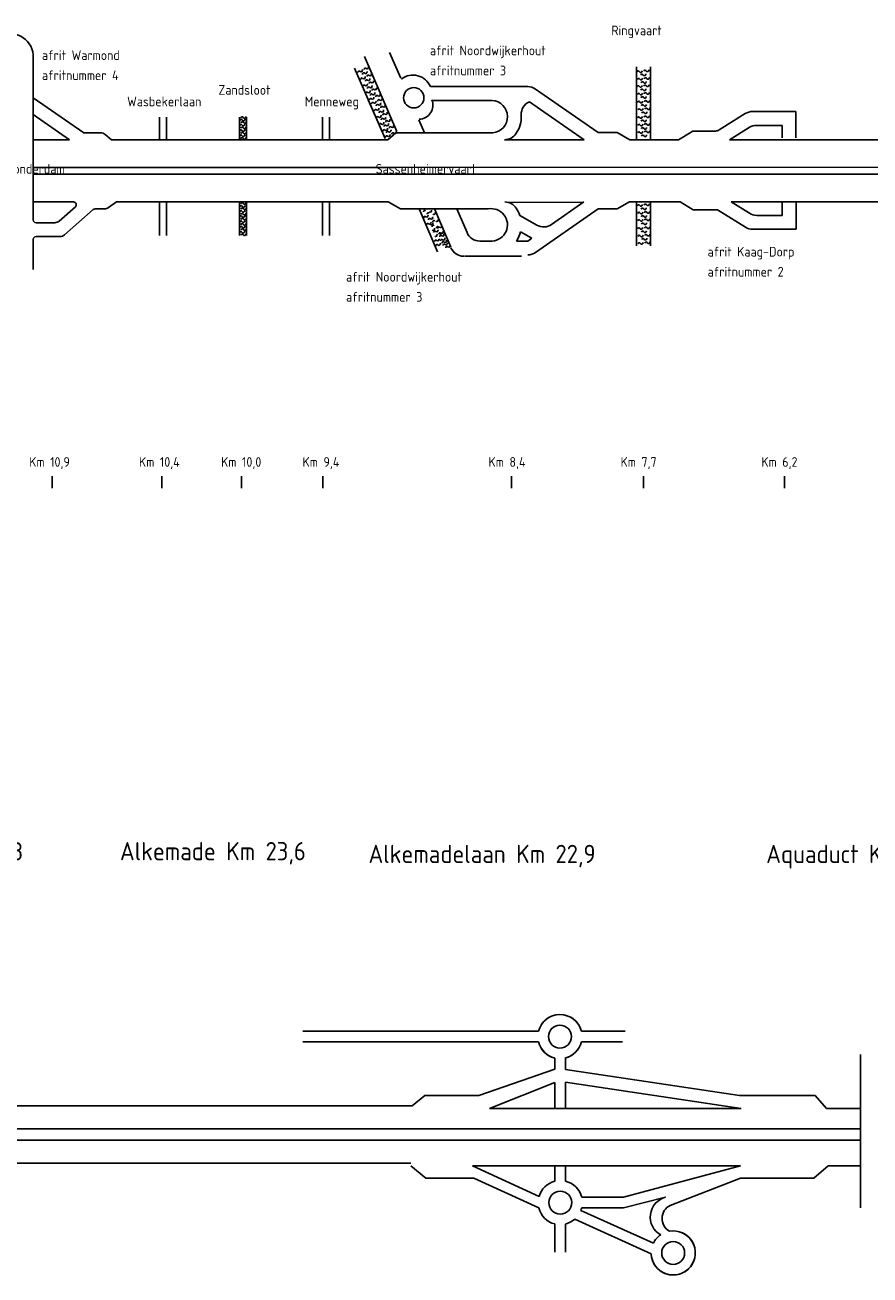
# Model space of a CAD drawing. Header units: metres. Extents: x 361 to 17834, y -7429 to 4908.
# Tile 28 of 29: x 13248 to 14716, y 1943 to 4115. Entities that reach past the tile are written whole.
import ezdxf

# ---------------------------------------------------------------- set-up
doc = ezdxf.new("R2010")
doc.units = ezdxf.units.M
for name, color, linetype in [('Tekenwerk', 7, 'Continuous'), ('VBL-XX-ONDERGROND', 7, 'Continuous'), ('VBL-XX-STEMPEL', 7, 'Continuous'), ('WEG-XX-STEMPEL', 7, 'Continuous')]:
    doc.layers.add(name, color=color, linetype=linetype)
doc.styles.add('ISO', font='ISO.SHX')
doc.styles.add('ISO35', font='ISO.SHX')

msp = doc.modelspace()

# ---------------------------------------------------------------- linework, layer by layer
at = {"layer": 'Tekenwerk', "color": 7}
msp.add_line((14368.4, 2064.146), (14490.722, 2111.272, 181985616.911), dxfattribs=at)
for centre, radius, start, end in [((14176.99, 2357.377, 181985616.911), 38.354, 13.917203, 166.082797), ((14176.99, 2357.377, 181985616.911), 38.354, 193.917202, 256.353628), ((14176.99, 2357.377, 181985616.911), 38.354, 284.18835, 346.082798), ((14369.281, 2043.99, 363971233.823), 35.35, 104.747901, 240.875918), ((14379.892, 2041.337, 363971233.823), 25.54, 116.739988, 239.860708), ((14373.781, 1981.487, 181985616.911), 38.354, 182.045854, 100.079419), ((14373.781, 1981.487, 181985616.911), 38.354, 124.464187, 153.508053)]:
    msp.add_arc(centre, radius, start, end, dxfattribs=at)
at = {"layer": 'VBL-XX-ONDERGROND', "color": 7}
for p, q in [((14139.762, 2366.601, 181985616.911), (13730.419, 2366.601, 181985616.911)), ((14139.762, 2348.152, 181985616.911), (13730.419, 2348.152, 181985616.911)), ((14290.37, 2366.601, 181985616.911), (14214.218, 2366.601, 181985616.911)), ((14699.284, 2326.162, 181985616.911), (14699.284, 2059.565, 181985616.911)), ((14167.941, 2300.989, 181985616.911), (14035.961, 2255.024, 181985616.911)), ((14488.798, 2255.024, 181985616.911), (14186.391, 2300.179, 181985616.911)), ((14167.941, 2277.63, 181985616.911), (14054.384, 2232.189, 181985616.911)), ((13942.538, 2255.024, 181985616.911), (13920.367, 2236.959, 181985616.911)), ((13942.538, 2255.024, 181985616.911), (14035.961, 2255.024, 181985616.911)), ((14620.488, 2255.024, 181985616.911), (14488.798, 2255.024, 181985616.911)), ((14620.488, 2255.024, 181985616.911), (14640.242, 2232.189, 181985616.911)), ((13027.227, 2236.959, 181985616.911), (13920.367, 2236.959, 181985616.911)), ((13027.227, 2236.959, 181985616.911), (13920.367, 2236.959, 181985616.911)), ((14054.384, 2232.189, 181985616.911), (14491.765, 2232.189, 181985616.911)), ((14439.068, 2232.189, 181985616.911), (14491.765, 2232.189, 181985616.911)), ((14640.242, 2232.189, 181985616.911), (14699.284, 2232.189, 181985616.911)), ((13033.142, 2197.108, 181985616.911), (14699.284, 2197.108, 181985616.911)), ((13033.142, 2197.108, 181985616.911), (13846.689, 2197.108, 181985616.911)), ((13029.378, 2177.182, 181985616.911), (14699.284, 2177.182, 181985616.911)), ((13029.378, 2177.182, 181985616.911), (13846.689, 2177.182, 181985616.911)), ((13015.346, 2137.331, 181985616.911), (13422.653, 2137.331, 181985616.911)), ((13015.346, 2137.331, 181985616.911), (13422.653, 2137.331, 181985616.911)), ((13293.94, 2137.331, 181985616.911), (13422.653, 2137.331, 181985616.911)), ((13422.552, 2137.331, 181985616.911), (13846.689, 2137.331, 181985616.911)), ((13422.552, 2137.331, 181985616.911), (13918.067, 2137.331, 181985616.911)), ((13918.067, 2132.56, 181985616.911), (13943.768, 2111.272, 181985616.911)), ((14025.086, 2132.56, 181985616.911), (14490.722, 2132.56, 181985616.911)), ((14025.086, 2132.56, 181985616.911), (14140.753, 2079.767, 181985616.911)), ((14287.42, 2078.137, 181985616.911), (14490.722, 2132.56, 181985616.911)), ((14441.678, 2132.56, 181985616.911), (14490.722, 2132.56, 181985616.911)), ((14642.853, 2132.56, 181985616.911), (14617.959, 2111.272, 181985616.911)), ((14642.853, 2132.56, 181985616.911), (14699.284, 2132.56, 181985616.911)), ((13943.768, 2111.272, 181985616.911), (14027.294, 2111.272, 181985616.911)), ((14027.294, 2111.272, 181985616.911), (14140.311, 2059.688, 181985616.911)), ((14617.959, 2111.272, 181985616.911), (14490.722, 2111.272, 181985616.911)), ((14287.42, 2059.688, 181985616.911), (14360.283, 2078.175, 181985616.911)), ((14196.223, 2063.204, 181985616.911), (14196.56, 2063.052, 181985616.911)), ((14213.446, 2055.435, 181985616.911), (14339.454, 1998.596, 181985616.911)), ((14167.941, 2031.779, 181985616.911), (14167.941, 1982.617, 181985616.911)), ((14186.391, 2031.594, 181985616.911), (14186.391, 1982.617, 181985616.911)), ((14202.718, 2039.982, 181985616.911), (14335.451, 1980.118, 181985616.911))]:
    msp.add_line(p, q, dxfattribs=at)
at = {"layer": 'VBL-XX-ONDERGROND', "color": 7, "linetype": 'Continuous'}
for p, q in [((14285.538, 2348.152, 181985616.911), (14214.218, 2348.152, 181985616.911)), ((14167.941, 2320.105, 181985616.911), (14167.941, 2300.989, 181985616.911)), ((14186.391, 2320.193, 181985616.911), (14186.391, 2300.179, 181985616.911)), ((14167.941, 2277.63, 181985616.911), (14167.941, 2232.189, 181985616.911)), ((14186.391, 2278.353, 181985616.911), (14186.391, 2232.189, 181985616.911)), ((14186.391, 2278.353, 181985616.911), (14491.765, 2232.189, 181985616.911)), ((14167.941, 2132.56, 181985616.911), (14167.941, 2106.046, 181985616.911)), ((14186.391, 2132.56, 181985616.911), (14186.391, 2106.231, 181985616.911)), ((14214.766, 2078.137, 181985616.911), (14287.42, 2078.137, 181985616.911)), ((14214.766, 2059.688, 181985616.911), (14287.42, 2059.688, 181985616.911))]:
    msp.add_line(p, q, dxfattribs=at)
at = {"layer": 'VBL-XX-ONDERGROND', "color": 7}
msp.add_circle((14176.99, 2357.377, 181985616.911), 19.904, dxfattribs=at)
at = {"layer": 'VBL-XX-ONDERGROND', "color": 7, "linetype": 'Continuous'}
for centre in [(14177.539, 2068.913, 181985616.911), (14373.781, 1981.487, 181985616.911)]:
    msp.add_circle(centre, 19.904, dxfattribs=at)
at = {"layer": 'VBL-XX-ONDERGROND', "color": 7}
for start, end in [(104.491508, 166.082798), (13.917202, 76.655679), (193.917202, 255.508492), (283.344321, 346.082798)]:
    msp.add_arc((14176.99, 2357.377, 181985616.911), 38.354, start, end, dxfattribs=at)
at = {"layer": 'VBL-XX-ONDERGROND', "color": 7, "linetype": 'Continuous'}
for centre, start, end in [((14177.539, 2068.913, 181985616.911), 104.491508, 163.560793), ((14177.539, 2068.913, 181985616.911), 13.917202, 76.655679), ((14177.539, 2068.913, 181985616.911), 193.917202, 255.508492), ((14177.539, 2068.913, 181985616.911), 339.426592, 346.082798), ((14177.539, 2068.913, 181985616.911), 283.344321, 311.034432), ((14373.781, 1981.487, 181985616.911), 124.464187, 153.508053), ((14373.781, 1981.487, 181985616.911), 13.917202, 76.655679), ((14373.781, 1981.487, 181985616.911), 193.917202, 255.508492), ((14373.781, 1981.487, 181985616.911), 283.344321, 346.082798)]:
    msp.add_arc(centre, 38.354, start, end, dxfattribs=at)
at = {"layer": 'VBL-XX-STEMPEL', "color": 7, "linetype": 'Continuous'}
for p, q in [((13481.378, 3954.584, 181986093), (13481.378, 3915.644, 181986093)), ((13493.398, 3954.584, 181986093), (13493.398, 3915.644, 181986093)), ((13620.261, 3954.584, 181986093), (13620.261, 3915.644, 181986093)), ((13632.282, 3954.584, 181986093), (13632.282, 3915.644, 181986093)), ((13764.683, 3954.584, 181986093), (13764.683, 3915.644, 181986093)), ((13776.704, 3954.584, 181986093), (13776.704, 3915.644, 181986093)), ((13481.378, 3807.457, 181986093), (13481.378, 3749.009, 181986093)), ((13493.398, 3807.457, 181986093), (13493.398, 3749.009, 181986093)), ((13620.261, 3807.457, 181986093), (13620.261, 3749.009, 181986093)), ((13620.261, 3807.457, 181986093), (13620.261, 3767.342, 181986093)), ((13620.261, 3807.457, 181986093), (13620.261, 3785.108, 181986093)), ((13632.282, 3807.457, 181986093), (13632.282, 3749.009, 181986093)), ((13632.282, 3807.457, 181986093), (13632.282, 3767.342, 181986093)), ((13632.282, 3807.457, 181986093), (13632.282, 3785.108, 181986093)), ((13764.683, 3807.457, 181986093), (13764.683, 3749.009, 181986093)), ((13776.704, 3807.457, 181986093), (13776.704, 3749.009, 181986093))]:
    msp.add_line(p, q, dxfattribs=at)
for centre, radius, start, end in [((13838.887, 4038.159, 181986093), 2.036, 34.377526, 197.984166), ((13842.193, 4041.261, 181986093), 2.54, 230.217938, 31.386863), ((13828.067, 4033.007, 181986093), 2.036, 34.377526, 197.984166), ((13831.373, 4036.109, 181986093), 2.54, 230.217938, 31.386863), ((13833.054, 4020.927, 181986093), 2.036, 34.377526, 197.984166), ((13836.179, 4029.818, 181986093), 2.036, 34.377526, 197.984166), ((13836.36, 4024.029, 181986093), 2.54, 230.217938, 31.386863), ((13839.485, 4032.919, 181986093), 2.54, 230.217938, 31.386863), ((13841.165, 4017.737, 181986093), 2.036, 34.377526, 197.984166), ((13843.873, 4026.078, 181986093), 2.036, 34.377526, 197.984166), ((13844.471, 4020.839, 181986093), 2.54, 230.217938, 31.386863), ((13847.179, 4029.18, 181986093), 2.54, 230.217938, 31.386863), ((13850.858, 4016.795, 181986093), 2.54, 230.217938, 31.386863), ((14313.006, 4033.234, 181986093), 2.036, 14.87531, 178.48195), ((14313.673, 4020.182, 181986093), 2.036, 14.87531, 178.48195), ((14317.158, 4035.055, 181986093), 2.54, 210.715722, 11.884647), ((14317.825, 4022.002, 181986093), 2.54, 210.715722, 11.884647), ((14319.588, 4027.52, 181986093), 2.036, 14.87531, 178.48195), ((14323.739, 4029.34, 181986093), 2.54, 210.715722, 11.884647), ((14324.925, 4034.478, 181986093), 2.036, 14.87531, 178.48195), ((14325.592, 4021.426, 181986093), 2.036, 14.87531, 178.48195), ((14329.077, 4036.299, 181986093), 2.54, 210.715722, 11.884647), ((14329.744, 4023.246, 181986093), 2.54, 210.715722, 11.884647), ((13836.732, 4008.542, 181986093), 2.036, 34.377526, 197.984166), ((13840.038, 4011.643, 181986093), 2.54, 230.217938, 31.386863), ((13841.719, 3996.461, 181986093), 2.036, 34.377526, 197.984166), ((13844.844, 4005.352, 181986093), 2.036, 34.377526, 197.984166), ((13845.025, 3999.563, 181986093), 2.54, 230.217938, 31.386863), ((13847.552, 4013.693, 181986093), 2.036, 34.377526, 197.984166), ((13848.15, 4008.454, 181986093), 2.54, 230.217938, 31.386863), ((13852.538, 4001.612, 181986093), 2.036, 34.377526, 197.984166), ((13853.136, 3996.373, 181986093), 2.54, 230.217938, 31.386863), ((13855.844, 4004.714, 181986093), 2.54, 230.217938, 31.386863), ((14313.006, 4007.279, 181986093), 2.036, 14.87531, 178.48195), ((14313.673, 3994.227, 181986093), 2.036, 14.87531, 178.48195), ((14317.158, 4009.1, 181986093), 2.54, 210.715722, 11.884647), ((14317.825, 3996.048, 181986093), 2.54, 210.715722, 11.884647), ((14319.588, 4001.565, 181986093), 2.036, 14.87531, 178.48195), ((14320.255, 4014.467, 181986093), 2.036, 14.87531, 178.48195), ((14323.739, 4003.385, 181986093), 2.54, 210.715722, 11.884647), ((14324.406, 4016.288, 181986093), 2.54, 210.715722, 11.884647), ((14324.925, 4008.523, 181986093), 2.036, 14.87531, 178.48195), ((14325.592, 3995.471, 181986093), 2.036, 14.87531, 178.48195), ((14329.077, 4010.344, 181986093), 2.54, 210.715722, 11.884647), ((14329.744, 3997.291, 181986093), 2.54, 210.715722, 11.884647), ((13848.066, 3985.343, 181986093), 2.036, 34.377526, 197.984166), ((13849.83, 3993.271, 181986093), 2.036, 34.377526, 197.984166), ((13851.773, 3978.316, 181986093), 2.036, 34.377526, 197.984166), ((13851.371, 3988.444, 181986093), 2.54, 230.217938, 31.386863), ((13855.078, 3981.418, 181986093), 2.54, 230.217938, 31.386863), ((13858.885, 3990.494, 181986093), 2.036, 34.377526, 197.984166), ((13859.884, 3975.126, 181986093), 2.036, 34.377526, 197.984166), ((13862.592, 3983.468, 181986093), 2.036, 34.377526, 197.984166), ((13862.191, 3993.596, 181986093), 2.54, 230.217938, 31.386863), ((13863.19, 3978.228, 181986093), 2.54, 230.217938, 31.386863), ((13865.898, 3986.57, 181986093), 2.54, 230.217938, 31.386863), ((13870.884, 3974.489, 181986093), 2.54, 230.217938, 31.386863), ((14314.084, 3980.345, 181986093), 2.036, 14.87531, 178.48195), ((14318.235, 3982.165, 181986093), 2.54, 210.715722, 11.884647), ((14320.255, 3988.512, 181986093), 2.036, 14.87531, 178.48195), ((14320.665, 3974.63, 181986093), 2.036, 14.87531, 178.48195), ((14324.406, 3990.333, 181986093), 2.54, 210.715722, 11.884647), ((14324.817, 3976.45, 181986093), 2.54, 210.715722, 11.884647), ((14326.002, 3981.589, 181986093), 2.036, 14.87531, 178.48195), ((14330.154, 3983.409, 181986093), 2.54, 210.715722, 11.884647), ((13624.934, 3953.417, 181986093), 2.036, 14.87531, 178.48195), ((13629.086, 3955.237, 181986093), 2.54, 210.715722, 11.884647), ((13856.759, 3966.235, 181986093), 2.036, 34.377526, 197.984166), ((13860.437, 3953.85, 181986093), 2.036, 34.377526, 197.984166), ((13860.065, 3969.337, 181986093), 2.54, 230.217938, 31.386863), ((13863.743, 3956.952, 181986093), 2.54, 230.217938, 31.386863), ((13864.871, 3963.046, 181986093), 2.036, 34.377526, 197.984166), ((13867.578, 3971.387, 181986093), 2.036, 34.377526, 197.984166), ((13868.549, 3950.66, 181986093), 2.036, 34.377526, 197.984166), ((13868.176, 3966.148, 181986093), 2.54, 230.217938, 31.386863), ((13871.257, 3959.002, 181986093), 2.036, 34.377526, 197.984166), ((13871.855, 3953.762, 181986093), 2.54, 230.217938, 31.386863), ((13874.563, 3962.104, 181986093), 2.54, 230.217938, 31.386863), ((14313.594, 3953.411, 181986093), 2.036, 14.87531, 178.48195), ((14314.751, 3967.293, 181986093), 2.036, 14.87531, 178.48195), ((14317.746, 3955.231, 181986093), 2.54, 210.715722, 11.884647), ((14318.903, 3969.113, 181986093), 2.54, 210.715722, 11.884647), ((14321.332, 3961.578, 181986093), 2.036, 14.87531, 178.48195), ((14325.484, 3963.398, 181986093), 2.54, 210.715722, 11.884647), ((14325.513, 3954.655, 181986093), 2.036, 14.87531, 178.48195), ((14326.669, 3968.537, 181986093), 2.036, 14.87531, 178.48195), ((14329.664, 3956.475, 181986093), 2.54, 210.715722, 11.884647), ((14330.821, 3970.357, 181986093), 2.54, 210.715722, 11.884647), ((13622.767, 3940.204, 181986093), 2.036, 14.87531, 178.48195), ((13623.118, 3949.139, 181986093), 2.036, 14.87531, 178.48195), ((13623.118, 3930.806, 181986093), 2.036, 14.87531, 178.48195), ((13624.934, 3935.651, 181986093), 2.036, 14.87531, 178.48195), ((13625.305, 3944.879, 181986093), 2.036, 14.87531, 178.48195), ((13626.919, 3942.025, 181986093), 2.54, 210.715722, 11.884647), ((13627.27, 3950.96, 181986093), 2.54, 210.715722, 11.884647), ((13627.27, 3932.627, 181986093), 2.54, 210.715722, 11.884647), ((13629.086, 3937.471, 181986093), 2.54, 210.715722, 11.884647), ((13629.457, 3946.699, 181986093), 2.54, 210.715722, 11.884647), ((13865.424, 3941.77, 181986093), 2.036, 34.377526, 197.984166), ((13868.73, 3944.871, 181986093), 2.54, 230.217938, 31.386863), ((13871.771, 3931.244, 181986093), 2.036, 34.377526, 197.984166), ((13873.535, 3939.173, 181986093), 2.036, 34.377526, 197.984166), ((13875.077, 3934.346, 181986093), 2.54, 230.217938, 31.386863), ((13876.243, 3946.921, 181986093), 2.036, 34.377526, 197.984166), ((13876.841, 3942.275, 181986093), 2.54, 230.217938, 31.386863), ((13879.549, 3950.023, 181986093), 2.54, 230.217938, 31.386863), ((13881.063, 3931.552, 181986093), 2.54, 230.217938, 31.386863), ((13882.59, 3936.396, 181986093), 2.036, 34.377526, 197.984166), ((13885.896, 3939.498, 181986093), 2.54, 230.217938, 31.386863), ((14314.261, 3940.358, 181986093), 2.036, 14.87531, 178.48195), ((14318.413, 3942.179, 181986093), 2.54, 210.715722, 11.884647), ((14320.175, 3947.696, 181986093), 2.036, 14.87531, 178.48195), ((14320.842, 3934.644, 181986093), 2.036, 14.87531, 178.48195), ((14324.327, 3949.516, 181986093), 2.54, 210.715722, 11.884647), ((14324.994, 3936.464, 181986093), 2.54, 210.715722, 11.884647), ((14326.18, 3941.602, 181986093), 2.036, 14.87531, 178.48195), ((14330.331, 3943.423, 181986093), 2.54, 210.715722, 11.884647), ((13622.767, 3921.872, 181986093), 2.036, 14.87531, 178.48195), ((13624.934, 3917.318, 181986093), 2.036, 14.87531, 178.48195), ((13625.305, 3926.546, 181986093), 2.036, 14.87531, 178.48195), ((13626.919, 3923.692, 181986093), 2.54, 210.715722, 11.884647), ((13629.086, 3919.138, 181986093), 2.54, 210.715722, 11.884647), ((13629.457, 3928.366, 181986093), 2.54, 210.715722, 11.884647), ((13875.992, 3920.522, 181986093), 2.036, 34.377526, 197.984166), ((13877.757, 3928.451, 181986093), 2.036, 34.377526, 197.984166), ((13879.298, 3923.624, 181986093), 2.54, 230.217938, 31.386863), ((13886.812, 3925.674, 181986093), 2.036, 34.377526, 197.984166), ((13890.118, 3928.775, 181986093), 2.54, 230.217938, 31.386863), ((14314.261, 3927.332, 181986093), 2.036, 14.87531, 178.48195), ((14318.413, 3929.152, 181986093), 2.54, 210.715722, 11.884647), ((14320.842, 3921.617, 181986093), 2.036, 14.87531, 178.48195), ((14324.994, 3923.437, 181986093), 2.54, 210.715722, 11.884647), ((14326.18, 3928.576, 181986093), 2.036, 14.87531, 178.48195), ((14330.331, 3930.396, 181986093), 2.54, 210.715722, 11.884647), ((13623.118, 3799.152, 181986093), 2.036, 14.87531, 178.48195), ((13624.934, 3803.997, 181986093), 2.036, 14.87531, 178.48195), ((13627.27, 3800.972, 181986093), 2.54, 210.715722, 11.884647), ((13629.086, 3805.817, 181986093), 2.54, 210.715722, 11.884647), ((14313.594, 3800.619, 181986093), 2.036, 14.87531, 178.48195), ((14317.746, 3802.439, 181986093), 2.54, 210.715722, 11.884647), ((14325.513, 3801.863, 181986093), 2.036, 14.87531, 178.48195), ((14329.664, 3803.683, 181986093), 2.54, 210.715722, 11.884647), ((13622.767, 3790.217, 181986093), 2.036, 14.87531, 178.48195), ((13623.118, 3781.386, 181986093), 2.036, 14.87531, 178.48195), ((13624.934, 3785.664, 181986093), 2.036, 14.87531, 178.48195), ((13625.305, 3794.892, 181986093), 2.036, 14.87531, 178.48195), ((13625.305, 3777.126, 181986093), 2.036, 14.87531, 178.48195), ((13626.919, 3792.037, 181986093), 2.54, 210.715722, 11.884647), ((13627.27, 3783.206, 181986093), 2.54, 210.715722, 11.884647), ((13629.086, 3787.484, 181986093), 2.54, 210.715722, 11.884647), ((13629.457, 3796.712, 181986093), 2.54, 210.715722, 11.884647), ((13629.457, 3778.946, 181986093), 2.54, 210.715722, 11.884647), ((13941.916, 3790.925, 181986093), 2.036, 34.377526, 197.984166), ((13942.245, 3780.213, 181986093), 2.036, 34.377526, 197.984166), ((13945.551, 3783.315, 181986093), 2.54, 230.217938, 31.386863), ((13948.303, 3786.881, 181986093), 2.036, 34.377526, 197.984166), ((13950.357, 3777.023, 181986093), 2.036, 34.377526, 197.984166), ((13951.6, 3792.068, 181986093), 2.54, 230.217938, 31.386863), ((13953.663, 3780.125, 181986093), 2.54, 230.217938, 31.386863), ((13957.987, 3788.024, 181986093), 2.54, 230.217938, 31.386863), ((14314.261, 3787.567, 181986093), 2.036, 14.87531, 178.48195), ((14318.413, 3789.387, 181986093), 2.54, 210.715722, 11.884647), ((14320.175, 3794.904, 181986093), 2.036, 14.87531, 178.48195), ((14320.842, 3781.852, 181986093), 2.036, 14.87531, 178.48195), ((14324.327, 3796.725, 181986093), 2.54, 210.715722, 11.884647), ((14324.994, 3783.672, 181986093), 2.54, 210.715722, 11.884647), ((14326.18, 3788.811, 181986093), 2.036, 14.87531, 178.48195), ((14330.331, 3790.631, 181986093), 2.54, 210.715722, 11.884647), ((13622.767, 3772.451, 181986093), 2.036, 14.87531, 178.48195), ((13623.118, 3763.053, 181986093), 2.036, 14.87531, 178.48195), ((13624.934, 3767.898, 181986093), 2.036, 14.87531, 178.48195), ((13625.305, 3758.793, 181986093), 2.036, 14.87531, 178.48195), ((13626.919, 3774.272, 181986093), 2.54, 210.715722, 11.884647), ((13627.27, 3764.874, 181986093), 2.54, 210.715722, 11.884647), ((13629.086, 3769.718, 181986093), 2.54, 210.715722, 11.884647), ((13629.457, 3760.613, 181986093), 2.54, 210.715722, 11.884647), ((13947.231, 3768.132, 181986093), 2.036, 34.377526, 197.984166), ((13950.537, 3771.234, 181986093), 2.54, 230.217938, 31.386863), ((13953.887, 3770.155, 181986093), 2.54, 230.217938, 31.386863), ((13956.959, 3765.094, 181986093), 2.036, 34.377526, 197.984166), ((13956.884, 3760.709, 181986093), 2.54, 230.217938, 31.386863), ((13958.051, 3773.284, 181986093), 2.036, 34.377526, 197.984166), ((13962.87, 3757.915, 181986093), 2.54, 230.217938, 31.386863), ((13962.973, 3775.944, 181986093), 2.54, 230.217938, 31.386863), ((13964.398, 3762.758, 181986093), 2.036, 34.377526, 197.984166), ((13966.97, 3762.063, 181986093), 2.036, 34.377526, 197.984166), ((13969.32, 3765.419, 181986093), 2.54, 230.217938, 31.386863), ((14314.084, 3760.756, 181986093), 2.036, 14.87531, 178.48195), ((14314.261, 3774.541, 181986093), 2.036, 14.87531, 178.48195), ((14318.235, 3762.577, 181986093), 2.54, 210.715722, 11.884647), ((14318.413, 3776.361, 181986093), 2.54, 210.715722, 11.884647), ((14320.842, 3768.826, 181986093), 2.036, 14.87531, 178.48195), ((14324.817, 3756.862, 181986093), 2.54, 210.715722, 11.884647), ((14324.994, 3770.646, 181986093), 2.54, 210.715722, 11.884647), ((14326.002, 3762, 181986093), 2.036, 14.87531, 178.48195), ((14326.18, 3775.784, 181986093), 2.036, 14.87531, 178.48195), ((14330.154, 3763.82, 181986093), 2.54, 210.715722, 11.884647), ((14330.331, 3777.605, 181986093), 2.54, 210.715722, 11.884647), ((13622.767, 3754.118, 181986093), 2.036, 14.87531, 178.48195), ((13624.934, 3749.565, 181986093), 2.036, 14.87531, 178.48195), ((13626.919, 3755.939, 181986093), 2.54, 210.715722, 11.884647), ((13629.086, 3751.385, 181986093), 2.54, 210.715722, 11.884647), ((13959.564, 3754.813, 181986093), 2.036, 34.377526, 197.984166), ((13961.368, 3739.155, 181986093), 2.036, 34.377526, 197.984166), ((13961.106, 3749.986, 181986093), 2.54, 230.217938, 31.386863), ((13964.674, 3742.257, 181986093), 2.54, 230.217938, 31.386863), ((13966.856, 3734.656, 181986093), 2.54, 230.217938, 31.386863), ((13968.619, 3752.036, 181986093), 2.036, 34.377526, 197.984166), ((13970.057, 3747.587, 181986093), 2.036, 34.377526, 197.984166), ((13971.191, 3751.34, 181986093), 2.036, 34.377526, 197.984166), ((13971.303, 3740.538, 181986093), 2.036, 34.377526, 197.984166), ((13971.925, 3755.138, 181986093), 2.54, 230.217938, 31.386863), ((13973.363, 3750.689, 181986093), 2.54, 230.217938, 31.386863), ((13974.369, 3736.705, 181986093), 2.036, 34.377526, 197.984166), ((13974.609, 3743.64, 181986093), 2.54, 230.217938, 31.386863), ((13977.675, 3739.807, 181986093), 2.54, 230.217938, 31.386863), ((13979.113, 3735.359, 181986093), 2.54, 230.217938, 31.386863), ((14314.751, 3747.704, 181986093), 2.036, 14.87531, 178.48195), ((14314.751, 3734.678, 181986093), 2.036, 14.87531, 178.48195), ((14318.903, 3749.524, 181986093), 2.54, 210.715722, 11.884647), ((14318.903, 3736.498, 181986093), 2.54, 210.715722, 11.884647), ((14320.665, 3755.041, 181986093), 2.036, 14.87531, 178.48195), ((14321.332, 3741.989, 181986093), 2.036, 14.87531, 178.48195), ((14325.484, 3743.81, 181986093), 2.54, 210.715722, 11.884647), ((14326.669, 3748.948, 181986093), 2.036, 14.87531, 178.48195), ((14326.669, 3735.922, 181986093), 2.036, 14.87531, 178.48195), ((14330.821, 3750.768, 181986093), 2.54, 210.715722, 11.884647), ((14330.821, 3737.742, 181986093), 2.54, 210.715722, 11.884647), ((13963.55, 3731.554, 181986093), 2.036, 34.377526, 197.984166), ((13975.807, 3732.257, 181986093), 2.036, 34.377526, 197.984166), ((13980.51, 3728.28, 181986093), 2.036, 34.377526, 197.984166), ((13983.816, 3731.382, 181986093), 2.54, 230.217938, 31.386863)]:
    msp.add_arc(centre, radius, start, end, dxfattribs=at)
at = {"layer": 'WEG-XX-STEMPEL', "color": 7}
for p, q in [((13881.169, 4067.393, 181986093), (13900.691, 4022.34, 181986093)), ((13262.062, 4060.473, 181986093), (13262.062, 3776.203, 181986093)), ((13820.221, 4039.861, 181986093), (13873.243, 3917.498, 181986093)), ((13837.472, 4060.239, 181986093), (13893.878, 3930.069, 181986093)), ((14310.16, 4042.53, 181986093), (14310.16, 3915.644, 181986093)), ((14334.202, 4042.53, 181986093), (14334.202, 3915.644, 181986093)), ((13951.954, 4007.858, 181986093), (14120.998, 4007.858, 181986093)), ((14134.709, 4003.565, 181986093), (14243.519, 3928.019, 181986093)), ((13262.062, 3988.565, 181986093), (13350.005, 3927.665, 181986093)), ((13843.926, 3985.17, 181986093), (13873.248, 3917.502, 181986093)), ((13954.094, 3983.816, 181986093), (14059.416, 3983.816, 181986093)), ((14059.416, 3983.816, 181986093), (14035.432, 3983.816, 181986093)), ((14124.015, 3981.722, 181986093), (14162.424, 3955.054, 181986093)), ((13262.062, 3959.321, 181986093), (13325.135, 3915.644, 181986093)), ((14219.187, 3915.644, 181986093), (14162.424, 3955.054, 181986093)), ((14499.001, 3960.989, 181986093), (14453.426, 3932.521, 181986093)), ((14511.738, 3964.64, 181986093), (14587.093, 3964.64, 181986093)), ((14587.093, 3964.64, 181986093), (14587.093, 3918.674, 181986093)), ((13931.98, 3950.344, 181986093), (13941.651, 3927.665, 181986093)), ((14505.893, 3936.948, 181986093), (14471.787, 3915.644, 181986093)), ((14518.63, 3940.599, 181986093), (14563.051, 3940.599, 181986093)), ((14563.051, 3940.599, 181986093), (14563.051, 3918.674, 181986093)), ((13262.062, 3915.644, 181986093), (13325.135, 3915.644, 181986093)), ((13379.272, 3927.665, 181986093), (13350.005, 3927.665, 181986093)), ((13387.03, 3924.826, 181986093), (13397.899, 3915.644, 181986093)), ((13397.899, 3915.644, 181986093), (13877.8, 3915.644, 181986093)), ((13892.166, 3927.665, 181986093), (13877.8, 3915.644, 181986093)), ((13892.166, 3927.665, 181986093), (14060.359, 3927.665, 181986093)), ((14055.017, 3927.665, 181986093), (14060.359, 3927.665, 181986093)), ((14080.856, 3915.644, 181986093), (14219.187, 3915.644, 181986093)), ((14243.519, 3928.019, 181986093), (14276.422, 3928.019, 181986093)), ((14276.422, 3928.019, 181986093), (14298.542, 3915.644, 181986093)), ((14298.542, 3915.644, 181986093), (14382.735, 3915.644, 181986093)), ((14405.142, 3929, 181986093), (14382.735, 3915.644, 181986093)), ((14411.297, 3930.695, 181986093), (14447.057, 3930.695, 181986093)), ((14471.787, 3915.644, 181986093), (14928.164, 3915.644, 181986093)), ((14471.787, 3915.644, 181986093), (14928.164, 3915.644, 181986093)), ((13262.062, 3867.561, 181986093), (13892.166, 3867.561, 181986093)), ((13892.166, 3867.561, 181986093), (14932.021, 3867.716, 181986093)), ((13262.062, 3855.54, 181986093), (13892.166, 3855.54, 181986093)), ((13892.166, 3855.54, 181986093), (14928.164, 3855.54, 181986093)), ((13262.062, 3807.457, 181986093), (13332.052, 3807.457, 181986093)), ((13392.725, 3797.582, 181986093), (13406.952, 3807.457, 181986093)), ((13406.952, 3807.457, 181986093), (13878.587, 3807.457, 181986093)), ((13900.153, 3795.436, 181986093), (13878.587, 3807.457, 181986093)), ((14217.045, 3806.631, 181986093), (14084.123, 3807.266, 181986093)), ((14218.677, 3807.457, 181986093), (14162.424, 3768.401, 181986093)), ((14276.422, 3795.436, 181986093), (14297.909, 3807.457, 181986093)), ((14297.909, 3807.457, 181986093), (14385.838, 3807.457, 181986093)), ((14310.16, 3807.457, 181986093), (14310.16, 3731.005, 181986093)), ((14310.16, 3807.457, 181986093), (14310.16, 3746.139, 181986093)), ((14334.202, 3807.457, 181986093), (14334.202, 3731.005, 181986093)), ((14334.202, 3807.457, 181986093), (14334.202, 3746.139, 181986093)), ((14408.277, 3794.082, 181986093), (14385.838, 3807.457, 181986093)), ((14506.184, 3787.829, 181986093), (14474.762, 3807.457, 181986093)), ((14474.762, 3807.457, 181986093), (14928.043, 3807.457, 181986093)), ((14474.762, 3807.457, 181986093), (14928.043, 3807.457, 181986093)), ((14563.342, 3784.178, 181986093), (14563.342, 3806.103, 181986093)), ((14587.384, 3760.137, 181986093), (14587.384, 3806.103, 181986093)), ((13307.249, 3774.395, 181986093), (13335.23, 3799.04, 181986093)), ((13316.328, 3750.353, 181986093), (13366.149, 3794.236, 181986093)), ((13385.871, 3795.436, 181986093), (13369.327, 3795.436, 181986093)), ((13900.153, 3795.436, 181986093), (14052.506, 3795.436, 181986093)), ((13932.542, 3795.436, 181986093), (13964.379, 3720.778, 181986093)), ((13959.88, 3794.234, 181986093), (13987.696, 3729.006, 181986093)), ((13998.037, 3795.436, 181986093), (14015.601, 3754.25, 181986093)), ((14107.285, 3784.053, 181986093), (14136.827, 3767.251, 181986093)), ((14134.709, 3719.89, 181986093), (14243.519, 3795.436, 181986093)), ((14243.519, 3795.436, 181986093), (14276.422, 3795.436, 181986093)), ((14408.277, 3794.082, 181986093), (14450.794, 3794.082, 181986093)), ((14499.292, 3763.788, 181986093), (14450.794, 3794.082, 181986093)), ((14518.921, 3784.178, 181986093), (14563.342, 3784.178, 181986093)), ((13266.87, 3771.395, 181986093), (13299.304, 3771.395, 181986093)), ((14512.029, 3760.137, 181986093), (14587.384, 3760.137, 181986093)), ((13262.062, 3742.545, 181986093), (13262.062, 3690.063, 181986093)), ((13266.87, 3747.353, 181986093), (13308.382, 3747.353, 181986093)), ((14037.715, 3739.639, 181986093), (14059.416, 3739.639, 181986093)), ((14101.68, 3739.639, 181986093), (14120.998, 3739.639, 181986093)), ((14108.488, 3755.711, 181986093), (14128.09, 3744.562, 181986093)), ((14128.09, 3744.562, 181986093), (14120.998, 3739.639, 181986093)), ((14011.013, 3713.193, 181986093), (14110.179, 3713.193, 181986093)), ((13295.058, 3310.366, 181986093), (13295.058, 3331.022, 181986093)), ((13485.703, 3310.366, 181986093), (13485.703, 3331.022, 181986093)), ((13623.735, 3310.366, 181986093), (13623.735, 3331.022, 181986093)), ((13765.175, 3310.366, 181986093), (13765.175, 3331.022, 181986093)), ((14092.951, 3310.366, 181986093), (14092.951, 3331.022, 181986093)), ((14322.348, 3310.366, 181986093), (14322.348, 3331.022, 181986093)), ((14566.925, 3310.366, 181986093), (14566.925, 3331.022, 181986093))]:
    msp.add_line(p, q, dxfattribs=at)
msp.add_circle((13923.033, 3988.556, 181986093), 17.636, dxfattribs=at)
for centre, radius, start, end in [((13221.939, 4059.693, 181986093), 40.13, 358.242242, 113.118612), ((13921.742, 3995.245, 181986093), 32.739, 22.659374, 127.925453), ((14120.998, 3983.816, 181986093), 24.042, 55.227864, 90), ((13932.234, 3975.413, 181986093), 24.042, 270, 23.094912), ((14057.688, 3955.703, 181986093), 28.166, 275.441535, 86.483564), ((14133.828, 3959.775, 181986093), 24.042, 114.092242, 183.060746), ((14057.688, 3955.703, 181986093), 52.207, 325.339798, 3.060746), ((14511.738, 3940.599, 181986093), 24.042, 90, 121.990772), ((14447.057, 3942.716, 181986093), 12.021, 270, 301.990772), ((14518.63, 3916.557, 181986093), 24.042, 90, 121.990772), ((13379.272, 3915.644, 181986093), 12.021, 49.808469, 90), ((14080.856, 3939.685, 181986093), 24.042, 270, 325.339798), ((14411.297, 3918.674, 181986093), 12.021, 90, 120.798298), ((13332.052, 3802.649, 181986093), 4.808, 311.373802, 90), ((14081.097, 3783.415, 181986093), 24.042, 33.789287, 90), ((13369.327, 3790.628, 181986093), 4.808, 90, 131.373802), ((13385.871, 3807.457, 181986093), 12.021, 270, 304.765345), ((14057.688, 3767.751, 181986093), 28.166, 273.516436, 100.603103), ((14057.688, 3767.751, 181986093), 52.207, 18.194648, 33.789287), ((14518.921, 3808.22, 181986093), 24.042, 238.009228, 270), ((13266.87, 3776.203, 181986093), 4.808, 180, 270), ((13299.304, 3783.415, 181986093), 12.021, 270, 311.373802), ((14148.713, 3788.149, 181986093), 24.042, 240.371057, 304.772136), ((14512.029, 3784.178, 181986093), 24.042, 238.009228, 270), ((13266.87, 3742.545, 181986093), 4.808, 90, 180), ((13308.382, 3759.374, 181986093), 12.021, 270, 311.373802), ((14037.715, 3763.68, 181986093), 24.042, 203.094912, 270), ((14057.688, 3767.751, 181986093), 52.207, 327.419528, 346.665909), ((14124.606, 3745.07, 181986093), 2.404, 270, 304.772136), ((14009.81, 3737.234, 181986093), 24.042, 203.094912, 270), ((14120.998, 3739.639, 181986093), 24.042, 270, 304.772136)]:
    msp.add_arc(centre, radius, start, end, dxfattribs=at)

# ---------------------------------------------------------------- texts
at = {"layer": 'VBL-XX-ONDERGROND', "color": 7, "style": 'ISO35'}
for s, p in [('provweg Km 24,8', (12940.804, 2663.258, 181985616.911)), ('Alkemade Km 23,6', (13412.659, 2663.675, 181985616.911)), ('Alkemadelaan Km 22,9', (13844.443, 2658.905, 181985616.911)), ('Aquaduct Km 21,5', (14535.362, 2658.905, 181985616.911))]:
    msp.add_text(s, height=31.70206, dxfattribs=at).set_placement(p)
at = {"layer": 'WEG-XX-STEMPEL', "color": 7, "style": 'ISO'}
for s, height, p in [('Ringvaart', 16.8291, (14266.291, 4097.15, 181986093)), ('afrit Warmond', 16.82906, (13277.074, 4054.065, 181986093)), ('afrit Noordwijkerhout', 16.82906, (13951.058, 4062.34, 181986093)), ('afritnummer 3', 16.82906, (13951.058, 4027.48, 181986093)), ('afritnummer 4', 16.82906, (13277.074, 4019.204, 181986093)), ('Zandsloot', 16.8291, (13583.786, 3993.722, 181986093)), ('Wasbekerlaan', 16.82906, (13425.107, 3973.6, 181986093)), ('Menneweg', 16.8291, (13733.762, 3973.6, 181986093)), ('Warmonderdam', 16.82906, (13176.803, 3856.582, 181986093)), ('Sassenheimervaart', 16.82906, (13856.986, 3856.582, 181986093)), ('afrit Kaag-Dorp', 16.82906, (14433.47, 3712.675, 181986093)), ('afritnummer 2 ', 16.82906, (14433.47, 3677.815, 181986093)), ('afrit Noordwijkerhout', 16.82906, (13805.513, 3668.997, 181986093)), ('afritnummer 3', 16.82906, (13805.513, 3634.137, 181986093)), ('Km 10,9', 16.8291, (13255.088, 3347.296, 181986093)), ('Km 10,4', 16.8291, (13445.734, 3347.296, 181986093)), ('Km 10,0', 16.8291, (13588.452, 3347.296, 181986093)), ('Km 9,4', 16.8291, (13729.892, 3347.296, 181986093)), ('Km 8,4', 16.8291, (14052.981, 3347.296, 181986093)), ('Km 7,7', 16.8291, (14282.379, 3347.296, 181986093)), ('Km 6,2', 16.8291, (14526.955, 3347.296, 181986093))]:
    msp.add_text(s, height=height, dxfattribs=at).set_placement(p)

doc.saveas('drawing.dxf')
